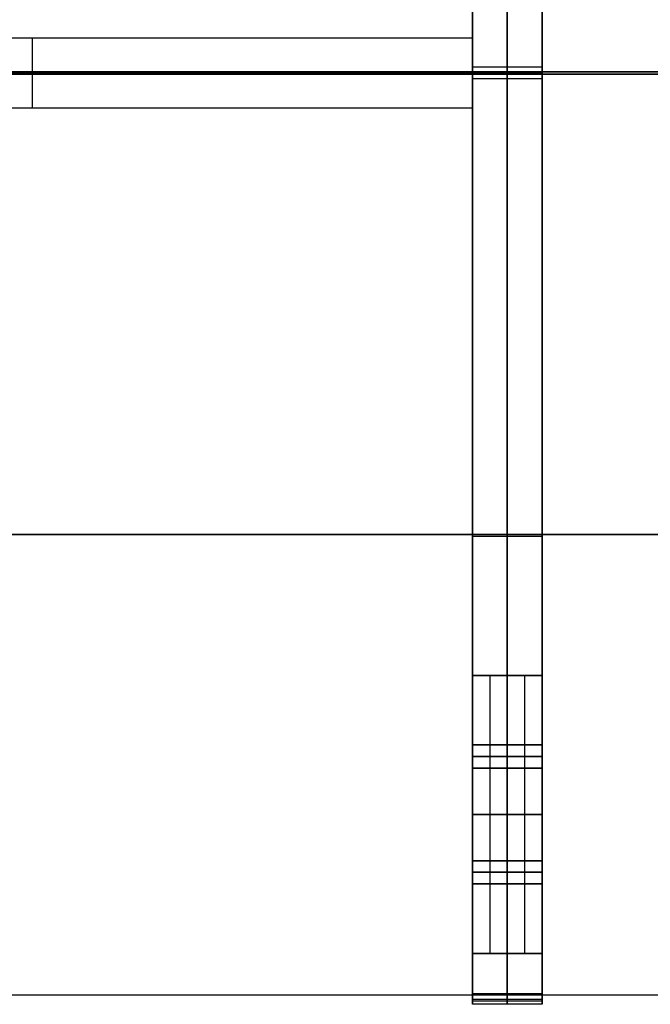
# Model space of a CAD drawing. Header units: millimetres. Extents: x -1100 to 1100, y -404 to 400.
# Tile 2 of 8: x -833 to -561, y -404 to 21. Entities that reach past the tile are written whole.
import ezdxf

# ---------------------------------------------------------------- set-up
doc = ezdxf.new("R2010")
doc.units = ezdxf.units.MM
doc.layers.add('Défaut', color=7, linetype='Continuous', true_color=0x000000)

msp = doc.modelspace()

# ---------------------------------------------------------------- linework, layer by layer
at = {"layer": 'Défaut'}
for p, q in [((-622.71, 378.41, 700.04), (-622.71, -381.59, 700.04)), ((-622.71, 378.41, 580.04), (-622.71, -381.59, 580.04)), ((-622.71, 378.41, 320.04), (-622.71, -381.59, 320.04)), ((-622.71, 378.41, 200.04), (-622.71, -381.59, 200.04)), ((-827.71, 13.41, 320.04), (-827.71, -16.59, 320.04)), ((-827.71, 13.41, 200.04), (-827.71, -16.59, 200.04)), ((-827.71, 13.41, 700.04), (-827.71, -16.59, 700.04)), ((-827.71, 13.41, 580.04), (-827.71, -16.59, 580.04)), ((1100, -1.09, 719.82), (-1100, -1.09, 719.82)), ((1100, -2.09, 719.82), (-1100, -2.09, 719.82)), ((-978.25, -1.59, 320.04), (-637.71, -1.59, 320.04)), ((-978.25, -1.59, 200.04), (-637.71, -1.59, 200.04)), ((-978.25, -1.59, 700.04), (-637.71, -1.59, 700.04)), ((-978.25, -1.59, 580.04), (-637.71, -1.59, 580.04)), ((-637.71, -1.59, 700.04), (-607.71, -1.59, 700.04)), ((-637.71, -1.59, 580.04), (-607.71, -1.59, 580.04)), ((-637.71, -1.59, 320.04), (-607.71, -1.59, 320.04)), ((-637.71, -1.59, 200.04), (-607.71, -1.59, 200.04)), ((-637.69, -1.59, 700.32), (-637.69, -1.59, 714.32)), ((-607.69, -1.59, 700.32), (-607.69, -1.59, 714.32)), ((-1100, -200.84, 704.82), (1100, -200.84, 704.82)), ((1100, -200.84, 734.82), (-1100, -200.84, 734.82)), ((-607.71, -261.59, 350.04), (-637.71, -261.59, 350.04)), ((-622.71, -261.59, 0.04), (-622.71, -261.59, 200.04)), ((-622.71, -261.59, 280.99), (-622.71, -261.59, 700.04)), ((-607.71, -291.59, 615.04), (-637.71, -291.59, 615.04)), ((-637.71, -291.59, 615.04), (-637.71, -301.59, 615.04)), ((-607.71, -291.59, 235.04), (-637.71, -291.59, 235.04)), ((-637.71, -291.59, 235.04), (-637.71, -301.59, 235.04)), ((-637.71, -291.59, 615.04), (-622.71, -291.59, 615.04)), ((-637.71, -291.59, 235.04), (-622.71, -291.59, 235.04)), ((-637.71, -301.59, 235.04), (-637.71, -291.59, 235.04)), ((-637.71, -301.59, 615.04), (-637.71, -291.59, 615.04)), ((-622.71, -301.59, 610.04), (-622.71, -291.59, 610.04)), ((-622.71, -291.59, 620.04), (-622.71, -291.59, 610.04)), ((-622.71, -301.59, 620.04), (-622.71, -291.59, 620.04)), ((-622.71, -301.59, 230.04), (-622.71, -291.59, 230.04)), ((-622.71, -291.59, 240.04), (-622.71, -291.59, 230.04)), ((-622.71, -301.59, 240.04), (-622.71, -291.59, 240.04)), ((-622.71, -291.59, 610.04), (-622.71, -301.59, 610.04)), ((-622.71, -291.59, 620.04), (-622.71, -291.59, 610.04)), ((-622.71, -301.59, 620.04), (-622.71, -291.59, 620.04)), ((-622.71, -291.59, 615.04), (-607.71, -291.59, 615.04)), ((-622.71, -291.59, 230.04), (-622.71, -301.59, 230.04)), ((-622.71, -291.59, 240.04), (-622.71, -291.59, 230.04)), ((-622.71, -291.59, 235.04), (-607.71, -291.59, 235.04)), ((-622.71, -301.59, 240.04), (-622.71, -291.59, 240.04)), ((-607.71, -301.59, 615.04), (-607.71, -291.59, 615.04)), ((-607.71, -301.59, 235.04), (-607.71, -291.59, 235.04)), ((-607.71, -301.59, 235.04), (-607.71, -291.59, 235.04)), ((-607.71, -301.59, 615.04), (-607.71, -291.59, 615.04)), ((-607.71, -296.59, 610.04), (-637.71, -296.59, 610.04)), ((-637.71, -296.59, 620.04), (-607.71, -296.59, 620.04)), ((-637.71, -296.59, 610.04), (-637.71, -296.59, 620.04)), ((-607.71, -296.59, 230.04), (-637.71, -296.59, 230.04)), ((-637.71, -296.59, 240.04), (-607.71, -296.59, 240.04)), ((-637.71, -296.59, 230.04), (-637.71, -296.59, 240.04)), ((-637.71, -296.59, 610.04), (-622.71, -296.59, 610.04)), ((-637.71, -296.59, 620.04), (-622.71, -296.59, 620.04)), ((-637.71, -296.59, 230.04), (-622.71, -296.59, 230.04)), ((-637.71, -296.59, 240.04), (-622.71, -296.59, 240.04)), ((-637.71, -296.59, 240.04), (-637.71, -296.59, 230.04)), ((-637.71, -296.59, 620.04), (-637.71, -296.59, 610.04)), ((-622.71, -296.59, 610.04), (-607.71, -296.59, 610.04)), ((-622.71, -296.59, 620.04), (-607.71, -296.59, 620.04)), ((-622.71, -296.59, 230.04), (-607.71, -296.59, 230.04)), ((-622.71, -296.59, 240.04), (-607.71, -296.59, 240.04)), ((-607.71, -296.59, 610.04), (-607.71, -296.59, 620.04)), ((-607.71, -296.59, 230.04), (-607.71, -296.59, 240.04)), ((-607.71, -296.59, 240.04), (-607.71, -296.59, 230.04)), ((-607.71, -296.59, 620.04), (-607.71, -296.59, 610.04)), ((-607.71, -301.59, 615.04), (-637.71, -301.59, 615.04)), ((-607.71, -301.59, 235.04), (-637.71, -301.59, 235.04)), ((-637.71, -301.59, 615.04), (-622.71, -301.59, 615.04)), ((-637.71, -301.59, 235.04), (-622.71, -301.59, 235.04)), ((-622.71, -301.59, 610.04), (-622.71, -301.59, 620.04)), ((-622.71, -301.59, 230.04), (-622.71, -301.59, 240.04)), ((-622.71, -301.59, 610.04), (-622.71, -301.59, 620.04)), ((-622.71, -301.59, 615.04), (-607.71, -301.59, 615.04)), ((-622.71, -301.59, 230.04), (-622.71, -301.59, 240.04)), ((-622.71, -301.59, 235.04), (-607.71, -301.59, 235.04)), ((-607.71, -341.59, 665.04), (-637.71, -341.59, 665.04)), ((-637.71, -341.59, 665.04), (-637.71, -351.59, 665.04)), ((-607.71, -341.59, 285.04), (-637.71, -341.59, 285.04)), ((-637.71, -341.59, 285.04), (-637.71, -351.59, 285.04)), ((-622.71, -341.59, 665.04), (-637.71, -341.59, 665.04)), ((-622.71, -341.59, 285.04), (-637.71, -341.59, 285.04)), ((-637.71, -351.59, 285.04), (-637.71, -341.59, 285.04)), ((-637.71, -351.59, 665.04), (-637.71, -341.59, 665.04)), ((-622.71, -351.59, 670.04), (-622.71, -341.59, 670.04)), ((-622.71, -341.59, 670.04), (-622.71, -341.59, 660.04)), ((-622.71, -351.59, 660.04), (-622.71, -341.59, 660.04)), ((-622.71, -351.59, 290.04), (-622.71, -341.59, 290.04)), ((-622.71, -341.59, 290.04), (-622.71, -341.59, 280.04)), ((-622.71, -351.59, 280.04), (-622.71, -341.59, 280.04)), ((-622.71, -341.59, 670.04), (-622.71, -351.59, 670.04)), ((-622.71, -341.59, 660.04), (-622.71, -341.59, 670.04)), ((-622.71, -351.59, 660.04), (-622.71, -341.59, 660.04)), ((-607.71, -341.59, 665.04), (-622.71, -341.59, 665.04)), ((-622.71, -341.59, 290.04), (-622.71, -351.59, 290.04)), ((-622.71, -341.59, 280.04), (-622.71, -341.59, 290.04)), ((-607.71, -341.59, 285.04), (-622.71, -341.59, 285.04)), ((-622.71, -351.59, 280.04), (-622.71, -341.59, 280.04)), ((-607.71, -351.59, 665.04), (-607.71, -341.59, 665.04)), ((-607.71, -351.59, 285.04), (-607.71, -341.59, 285.04)), ((-607.71, -351.59, 285.04), (-607.71, -341.59, 285.04)), ((-607.71, -351.59, 665.04), (-607.71, -341.59, 665.04)), ((-637.71, -346.59, 670.04), (-607.71, -346.59, 670.04)), ((-607.71, -346.59, 660.04), (-637.71, -346.59, 660.04)), ((-637.71, -346.59, 660.04), (-637.71, -346.59, 670.04)), ((-637.71, -346.59, 290.04), (-607.71, -346.59, 290.04)), ((-607.71, -346.59, 280.04), (-637.71, -346.59, 280.04)), ((-637.71, -346.59, 280.04), (-637.71, -346.59, 290.04)), ((-622.71, -346.59, 670.04), (-637.71, -346.59, 670.04)), ((-622.71, -346.59, 660.04), (-637.71, -346.59, 660.04)), ((-622.71, -346.59, 290.04), (-637.71, -346.59, 290.04)), ((-622.71, -346.59, 280.04), (-637.71, -346.59, 280.04)), ((-637.71, -346.59, 290.04), (-637.71, -346.59, 280.04)), ((-637.71, -346.59, 670.04), (-637.71, -346.59, 660.04)), ((-607.71, -346.59, 670.04), (-622.71, -346.59, 670.04)), ((-607.71, -346.59, 660.04), (-622.71, -346.59, 660.04)), ((-607.71, -346.59, 290.04), (-622.71, -346.59, 290.04)), ((-607.71, -346.59, 280.04), (-622.71, -346.59, 280.04)), ((-607.71, -346.59, 660.04), (-607.71, -346.59, 670.04)), ((-607.71, -346.59, 280.04), (-607.71, -346.59, 290.04)), ((-607.71, -346.59, 290.04), (-607.71, -346.59, 280.04)), ((-607.71, -346.59, 670.04), (-607.71, -346.59, 660.04)), ((-607.71, -351.59, 665.04), (-637.71, -351.59, 665.04)), ((-607.71, -351.59, 285.04), (-637.71, -351.59, 285.04)), ((-622.71, -351.59, 665.04), (-637.71, -351.59, 665.04)), ((-622.71, -351.59, 285.04), (-637.71, -351.59, 285.04)), ((-622.71, -351.59, 660.04), (-622.71, -351.59, 670.04)), ((-622.71, -351.59, 280.04), (-622.71, -351.59, 290.04)), ((-622.71, -351.59, 670.04), (-622.71, -351.59, 660.04)), ((-607.71, -351.59, 665.04), (-622.71, -351.59, 665.04)), ((-622.71, -351.59, 290.04), (-622.71, -351.59, 280.04)), ((-607.71, -351.59, 285.04), (-622.71, -351.59, 285.04)), ((-607.71, -381.59, 350.04), (-637.71, -381.59, 350.04)), ((-622.71, -381.59, 0.04), (-622.71, -381.59, 200.04)), ((-622.71, -381.59, 280.99), (-622.71, -381.59, 700.04)), ((1100, -399.59, 719.82), (-1100, -399.59, 719.82)), ((-637.69, -399.59, 716.32), (-637.69, -403.59, 716.32)), ((-607.69, -399.59, 716.32), (-607.69, -403.59, 716.32))]:
    msp.add_line(p, q, dxfattribs=at)
for points in [[(-637.69, 0.91, 704.32), (-637.69, 198.41, 704.32), (-637.69, 395.91, 704.32)], [(-637.69, 395.91, 700.32), (-637.69, -1.59, 700.32), (-637.69, -399.09, 700.32)], [(-622.69, 0.91, 704.32), (-622.69, 198.41, 704.32), (-622.69, 395.91, 704.32)], [(-622.69, 395.91, 700.32), (-622.69, -1.59, 700.32), (-622.69, -399.09, 700.32)], [(-607.69, 0.91, 704.32), (-607.69, 198.41, 704.32), (-607.69, 395.91, 704.32)], [(-607.69, 395.91, 700.32), (-607.69, -1.59, 700.32), (-607.69, -399.09, 700.32)], [(-637.71, 378.41, 700.04), (-637.71, -1.59, 700.04), (-637.71, -381.59, 700.04)], [(-637.71, 378.41, 580.04), (-637.71, -1.59, 580.04), (-637.71, -381.59, 580.04)], [(-637.71, 378.41, 640.04), (-637.71, -1.59, 640.04), (-637.71, -381.59, 640.04)], [(-637.71, 378.41, 320.04), (-637.71, -1.59, 320.04), (-637.71, -381.59, 320.04)], [(-637.71, 378.41, 200.04), (-637.71, -1.59, 200.04), (-637.71, -381.59, 200.04)], [(-637.71, 378.41, 260.04), (-637.71, -1.59, 260.04), (-637.71, -381.59, 260.04)], [(-607.71, -261.59, 700.04), (-607.71, -1.59, 700.04), (-607.71, 258.41, 700.04)], [(-607.71, -261.59, 580.04), (-607.71, -1.59, 580.04), (-607.71, 258.41, 580.04)], [(-607.71, -261.59, 640.04), (-607.71, -1.59, 640.04), (-607.71, 258.41, 640.04)], [(-607.71, -261.59, 320.04), (-607.71, -1.59, 320.04), (-607.71, 258.41, 320.04)], [(-607.71, -261.59, 200.04), (-607.71, -1.59, 200.04), (-607.71, 258.41, 200.04)], [(-607.71, -261.59, 260.04), (-607.71, -1.59, 260.04), (-607.71, 258.41, 260.04)], [(-637.71, 13.41, 320.04), (-827.71, 13.41, 320.04), (-1017.71, 13.41, 320.04)], [(-637.71, 13.41, 200.04), (-827.71, 13.41, 200.04), (-1017.71, 13.41, 200.04)], [(-637.71, 13.41, 260.04), (-827.71, 13.41, 260.04), (-1017.71, 13.41, 260.04)], [(-637.71, 13.41, 700.04), (-827.71, 13.41, 700.04), (-1017.71, 13.41, 700.04)], [(-637.71, 13.41, 580.04), (-827.71, 13.41, 580.04), (-1017.71, 13.41, 580.04)], [(-637.71, 13.41, 640.04), (-827.71, 13.41, 640.04), (-1017.71, 13.41, 640.04)], [(-827.71, 13.41, 320.04), (-827.71, 13.41, 260.04), (-827.71, 13.41, 200.04)], [(-827.71, 13.41, 700.04), (-827.71, 13.41, 640.04), (-827.71, 13.41, 580.04)], [(-637.71, -16.59, 320.04), (-637.71, -1.59, 320.04), (-637.71, 13.41, 320.04)], [(-637.71, 13.41, 320.04), (-637.71, 13.41, 260.04), (-637.71, 13.41, 200.04)], [(-637.71, -16.59, 200.04), (-637.71, -1.59, 200.04), (-637.71, 13.41, 200.04)], [(-637.71, -16.59, 260.04), (-637.71, -1.59, 260.04), (-637.71, 13.41, 260.04)], [(-637.71, -16.59, 700.04), (-637.71, -1.59, 700.04), (-637.71, 13.41, 700.04)], [(-637.71, 13.41, 700.04), (-637.71, 13.41, 640.04), (-637.71, 13.41, 580.04)], [(-637.71, -16.59, 580.04), (-637.71, -1.59, 580.04), (-637.71, 13.41, 580.04)], [(-637.71, -16.59, 640.04), (-637.71, -1.59, 640.04), (-637.71, 13.41, 640.04)], [(-607.69, 0.91, 714.32), (-622.69, 0.91, 714.32), (-637.69, 0.91, 714.32)], [(-637.69, -4.09, 714.32), (-637.69, -1.59, 714.32), (-637.69, 0.91, 714.32)], [(-607.69, 0.91, 704.32), (-622.69, 0.91, 704.32), (-637.69, 0.91, 704.32)], [(-637.69, 0.91, 714.32), (-637.69, 0.91, 709.32), (-637.69, 0.91, 704.32)], [(-607.69, 0.91, 709.32), (-622.69, 0.91, 709.32), (-637.69, 0.91, 709.32)], [(-622.69, -4.09, 714.32), (-622.69, -1.59, 714.32), (-622.69, 0.91, 714.32)], [(-622.69, 0.91, 714.32), (-622.69, 0.91, 709.32), (-622.69, 0.91, 704.32)], [(-607.69, -4.09, 714.32), (-607.69, -1.59, 714.32), (-607.69, 0.91, 714.32)], [(-607.69, 0.91, 714.32), (-607.69, 0.91, 709.32), (-607.69, 0.91, 704.32)], [(-1100, -1.09, 704.82), (0, -1.09, 704.82), (1100, -1.09, 704.82)], [(1100, -1.09, 734.82), (0, -1.09, 734.82), (-1100, -1.09, 734.82)], [(-1100, -2.09, 704.82), (0, -2.09, 704.82), (1100, -2.09, 704.82)], [(1100, -2.09, 734.82), (0, -2.09, 734.82), (-1100, -2.09, 734.82)], [(-637.71, -1.59, 320.04), (-637.71, -1.59, 260.04), (-637.71, -1.59, 200.04)], [(-637.71, -1.59, 700.04), (-637.71, -1.59, 640.04), (-637.71, -1.59, 580.04)], [(-637.71, -1.59, 700.04), (-637.71, -1.59, 640.04), (-637.71, -1.59, 580.04)], [(-637.71, -1.59, 320.04), (-637.71, -1.59, 260.04), (-637.71, -1.59, 200.04)], [(-607.69, -1.59, 714.32), (-622.69, -1.59, 714.32), (-637.69, -1.59, 714.32)], [(-607.69, -1.59, 700.32), (-622.69, -1.59, 700.32), (-637.69, -1.59, 700.32)], [(-607.69, -4.09, 704.32), (-622.69, -4.09, 704.32), (-637.69, -4.09, 704.32)], [(-637.69, -399.09, 704.32), (-637.69, -201.59, 704.32), (-637.69, -4.09, 704.32)], [(-607.69, -4.09, 714.32), (-622.69, -4.09, 714.32), (-637.69, -4.09, 714.32)], [(-637.69, -4.09, 704.32), (-637.69, -4.09, 709.32), (-637.69, -4.09, 714.32)], [(-607.69, -4.09, 709.32), (-622.69, -4.09, 709.32), (-637.69, -4.09, 709.32)], [(-622.69, -399.09, 704.32), (-622.69, -201.59, 704.32), (-622.69, -4.09, 704.32)], [(-622.69, -4.09, 704.32), (-622.69, -4.09, 709.32), (-622.69, -4.09, 714.32)], [(-607.71, -1.59, 700.04), (-607.71, -1.59, 640.04), (-607.71, -1.59, 580.04)], [(-607.71, -1.59, 320.04), (-607.71, -1.59, 260.04), (-607.71, -1.59, 200.04)], [(-607.69, -399.09, 704.32), (-607.69, -201.59, 704.32), (-607.69, -4.09, 704.32)], [(-607.69, -4.09, 704.32), (-607.69, -4.09, 709.32), (-607.69, -4.09, 714.32)], [(-897.71, -16.59, 320.04), (-767.71, -16.59, 320.04), (-637.71, -16.59, 320.04)], [(-897.71, -16.59, 200.04), (-767.71, -16.59, 200.04), (-637.71, -16.59, 200.04)], [(-897.71, -16.59, 260.04), (-767.71, -16.59, 260.04), (-637.71, -16.59, 260.04)], [(-897.71, -16.59, 700.04), (-767.71, -16.59, 700.04), (-637.71, -16.59, 700.04)], [(-897.71, -16.59, 580.04), (-767.71, -16.59, 580.04), (-637.71, -16.59, 580.04)], [(-897.71, -16.59, 640.04), (-767.71, -16.59, 640.04), (-637.71, -16.59, 640.04)], [(-767.71, -16.59, 320.04), (-767.71, -16.59, 260.04), (-767.71, -16.59, 200.04)], [(-767.71, -16.59, 700.04), (-767.71, -16.59, 640.04), (-767.71, -16.59, 580.04)], [(-637.71, -16.59, 320.04), (-637.71, -16.59, 260.04), (-637.71, -16.59, 200.04)], [(-637.71, -16.59, 700.04), (-637.71, -16.59, 640.04), (-637.71, -16.59, 580.04)], [(-607.69, -201.59, 704.32), (-622.69, -201.59, 704.32), (-637.69, -201.59, 704.32)], [(-637.71, -261.59, 320.04), (-637.71, -261.59, 450.04), (-637.71, -261.59, 580.04)], [(-637.71, -261.59, 580.04), (-637.71, -321.59, 580.04), (-637.71, -381.59, 580.04)], [(-637.71, -261.59, 320.04), (-637.71, -321.59, 320.04), (-637.71, -381.59, 320.04)], [(-637.71, -261.59, 580.04), (-630.21, -261.59, 580.04), (-622.71, -261.59, 580.04)], [(-607.71, -261.59, 0.04), (-622.71, -261.59, 0.04), (-637.71, -261.59, 0.04)], [(-637.71, -261.59, 0.04), (-637.71, -321.59, 0.04), (-637.71, -381.59, 0.04)], [(-637.71, -261.59, 0.04), (-637.71, -261.59, 100.04), (-637.71, -261.59, 200.04)], [(-637.71, -261.59, 200.04), (-637.71, -321.59, 200.04), (-637.71, -381.59, 200.04)], [(-637.71, -261.59, 200.04), (-630.21, -261.59, 200.04), (-622.71, -261.59, 200.04)], [(-622.71, -261.59, 320.04), (-630.21, -261.59, 320.04), (-637.71, -261.59, 320.04)], [(-637.71, -261.59, 450.04), (-637.71, -321.59, 450.04), (-637.71, -381.59, 450.04)], [(-637.71, -261.59, 100.04), (-637.71, -321.59, 100.04), (-637.71, -381.59, 100.04)], [(-630.21, -261.59, 580.04), (-630.21, -321.59, 580.04), (-630.21, -381.59, 580.04)], [(-630.21, -261.59, 200.04), (-630.21, -321.59, 200.04), (-630.21, -381.59, 200.04)], [(-630.21, -261.59, 320.04), (-630.21, -321.59, 320.04), (-630.21, -381.59, 320.04)], [(-622.71, -381.59, 700.04), (-622.71, -321.59, 700.04), (-622.71, -261.59, 700.04)], [(-622.71, -261.59, 700.04), (-622.71, -261.59, 640.04), (-622.71, -261.59, 580.04)], [(-622.71, -381.59, 580.04), (-622.71, -321.59, 580.04), (-622.71, -261.59, 580.04)], [(-622.71, -261.59, 700.04), (-615.21, -261.59, 700.04), (-607.71, -261.59, 700.04)], [(-622.71, -261.59, 580.04), (-615.21, -261.59, 580.04), (-607.71, -261.59, 580.04)], [(-622.71, -381.59, 640.04), (-622.71, -321.59, 640.04), (-622.71, -261.59, 640.04)], [(-622.71, -261.59, 640.04), (-615.21, -261.59, 640.04), (-607.71, -261.59, 640.04)], [(-622.71, -261.59, 580.04), (-622.71, -321.59, 580.04), (-622.71, -381.59, 580.04)], [(-622.71, -261.59, 580.04), (-622.71, -261.59, 640.04), (-622.71, -261.59, 700.04)], [(-622.71, -261.59, 700.04), (-622.71, -321.59, 700.04), (-622.71, -381.59, 700.04)], [(-622.71, -261.59, 700.04), (-615.21, -261.59, 700.04), (-607.71, -261.59, 700.04)], [(-622.71, -261.59, 200.04), (-622.71, -321.59, 200.04), (-622.71, -381.59, 200.04)], [(-622.71, -261.59, 200.04), (-622.71, -261.59, 260.04), (-622.71, -261.59, 320.04)], [(-622.71, -261.59, 320.04), (-622.71, -321.59, 320.04), (-622.71, -381.59, 320.04)], [(-622.71, -261.59, 640.04), (-622.71, -321.59, 640.04), (-622.71, -381.59, 640.04)], [(-622.71, -261.59, 0.04), (-622.71, -321.59, 0.04), (-622.71, -381.59, 0.04)], [(-622.71, -261.59, 260.04), (-622.71, -321.59, 260.04), (-622.71, -381.59, 260.04)], [(-622.71, -381.59, 320.04), (-622.71, -321.59, 320.04), (-622.71, -261.59, 320.04)], [(-622.71, -261.59, 320.04), (-622.71, -261.59, 260.04), (-622.71, -261.59, 200.04)], [(-622.71, -381.59, 200.04), (-622.71, -321.59, 200.04), (-622.71, -261.59, 200.04)], [(-622.71, -261.59, 320.04), (-615.21, -261.59, 320.04), (-607.71, -261.59, 320.04)], [(-622.71, -261.59, 200.04), (-615.21, -261.59, 200.04), (-607.71, -261.59, 200.04)], [(-622.71, -381.59, 260.04), (-622.71, -321.59, 260.04), (-622.71, -261.59, 260.04)], [(-622.71, -261.59, 260.04), (-615.21, -261.59, 260.04), (-607.71, -261.59, 260.04)], [(-615.21, -261.59, 700.04), (-615.21, -261.59, 640.04), (-615.21, -261.59, 580.04)], [(-615.21, -261.59, 700.04), (-615.21, -321.59, 700.04), (-615.21, -381.59, 700.04)], [(-615.21, -261.59, 320.04), (-615.21, -261.59, 260.04), (-615.21, -261.59, 200.04)], [(-607.71, -261.59, 700.04), (-607.71, -261.59, 640.04), (-607.71, -261.59, 580.04)], [(-607.71, -261.59, 700.04), (-607.71, -321.59, 700.04), (-607.71, -381.59, 700.04)], [(-607.71, -261.59, 700.04), (-607.71, -261.59, 350.04), (-607.71, -261.59, 0.04)], [(-607.71, -261.59, 0.04), (-607.71, -321.59, 0.04), (-607.71, -381.59, 0.04)], [(-607.71, -261.59, 350.04), (-607.71, -321.59, 350.04), (-607.71, -381.59, 350.04)], [(-607.71, -261.59, 320.04), (-607.71, -261.59, 260.04), (-607.71, -261.59, 200.04)], [(-637.71, -301.59, 610.04), (-637.71, -296.59, 610.04), (-637.71, -291.59, 610.04)], [(-637.71, -291.59, 610.04), (-622.71, -291.59, 610.04), (-607.71, -291.59, 610.04)], [(-637.71, -291.59, 610.04), (-637.71, -291.59, 615.04), (-637.71, -291.59, 620.04)], [(-637.71, -291.59, 620.04), (-622.71, -291.59, 620.04), (-607.71, -291.59, 620.04)], [(-637.71, -291.59, 620.04), (-637.71, -296.59, 620.04), (-637.71, -301.59, 620.04)], [(-637.71, -301.59, 230.04), (-637.71, -296.59, 230.04), (-637.71, -291.59, 230.04)], [(-637.71, -291.59, 230.04), (-622.71, -291.59, 230.04), (-607.71, -291.59, 230.04)], [(-637.71, -291.59, 230.04), (-637.71, -291.59, 235.04), (-637.71, -291.59, 240.04)], [(-637.71, -291.59, 240.04), (-622.71, -291.59, 240.04), (-607.71, -291.59, 240.04)], [(-637.71, -291.59, 240.04), (-637.71, -296.59, 240.04), (-637.71, -301.59, 240.04)], [(-637.71, -291.59, 610.04), (-637.71, -296.59, 610.04), (-637.71, -301.59, 610.04)], [(-637.71, -291.59, 620.04), (-637.71, -291.59, 615.04), (-637.71, -291.59, 610.04)], [(-637.71, -301.59, 620.04), (-637.71, -296.59, 620.04), (-637.71, -291.59, 620.04)], [(-622.71, -291.59, 610.04), (-630.21, -291.59, 610.04), (-637.71, -291.59, 610.04)], [(-622.71, -291.59, 620.04), (-630.21, -291.59, 620.04), (-637.71, -291.59, 620.04)], [(-637.71, -291.59, 230.04), (-637.71, -296.59, 230.04), (-637.71, -301.59, 230.04)], [(-637.71, -291.59, 240.04), (-637.71, -291.59, 235.04), (-637.71, -291.59, 230.04)], [(-637.71, -301.59, 240.04), (-637.71, -296.59, 240.04), (-637.71, -291.59, 240.04)], [(-622.71, -291.59, 230.04), (-630.21, -291.59, 230.04), (-637.71, -291.59, 230.04)], [(-622.71, -291.59, 240.04), (-630.21, -291.59, 240.04), (-637.71, -291.59, 240.04)], [(-637.71, -291.59, 230.04), (-637.71, -296.59, 230.04), (-637.71, -301.59, 230.04)], [(-607.71, -291.59, 230.04), (-622.71, -291.59, 230.04), (-637.71, -291.59, 230.04)], [(-607.71, -291.59, 240.04), (-622.71, -291.59, 240.04), (-637.71, -291.59, 240.04)], [(-637.71, -301.59, 240.04), (-637.71, -296.59, 240.04), (-637.71, -291.59, 240.04)], [(-637.71, -291.59, 240.04), (-637.71, -291.59, 235.04), (-637.71, -291.59, 230.04)], [(-607.71, -291.59, 235.04), (-622.71, -291.59, 235.04), (-637.71, -291.59, 235.04)], [(-607.71, -291.59, 620.04), (-622.71, -291.59, 620.04), (-637.71, -291.59, 620.04)], [(-637.71, -301.59, 620.04), (-637.71, -296.59, 620.04), (-637.71, -291.59, 620.04)], [(-607.71, -291.59, 610.04), (-622.71, -291.59, 610.04), (-637.71, -291.59, 610.04)], [(-637.71, -291.59, 620.04), (-637.71, -291.59, 615.04), (-637.71, -291.59, 610.04)], [(-637.71, -291.59, 610.04), (-637.71, -296.59, 610.04), (-637.71, -301.59, 610.04)], [(-607.71, -291.59, 615.04), (-622.71, -291.59, 615.04), (-637.71, -291.59, 615.04)], [(-622.71, -301.59, 610.04), (-622.71, -296.59, 610.04), (-622.71, -291.59, 610.04)], [(-622.71, -291.59, 610.04), (-622.71, -291.59, 615.04), (-622.71, -291.59, 620.04)], [(-622.71, -291.59, 620.04), (-622.71, -296.59, 620.04), (-622.71, -301.59, 620.04)], [(-622.71, -291.59, 610.04), (-622.71, -296.59, 610.04), (-622.71, -301.59, 610.04)], [(-622.71, -291.59, 620.04), (-622.71, -291.59, 615.04), (-622.71, -291.59, 610.04)], [(-622.71, -301.59, 620.04), (-622.71, -296.59, 620.04), (-622.71, -291.59, 620.04)], [(-607.71, -291.59, 610.04), (-615.21, -291.59, 610.04), (-622.71, -291.59, 610.04)], [(-607.71, -291.59, 620.04), (-615.21, -291.59, 620.04), (-622.71, -291.59, 620.04)], [(-622.71, -291.59, 230.04), (-622.71, -296.59, 230.04), (-622.71, -301.59, 230.04)], [(-622.71, -291.59, 240.04), (-622.71, -291.59, 235.04), (-622.71, -291.59, 230.04)], [(-622.71, -301.59, 240.04), (-622.71, -296.59, 240.04), (-622.71, -291.59, 240.04)], [(-607.71, -291.59, 230.04), (-615.21, -291.59, 230.04), (-622.71, -291.59, 230.04)], [(-607.71, -291.59, 240.04), (-615.21, -291.59, 240.04), (-622.71, -291.59, 240.04)], [(-622.71, -301.59, 230.04), (-622.71, -296.59, 230.04), (-622.71, -291.59, 230.04)], [(-622.71, -291.59, 230.04), (-622.71, -291.59, 235.04), (-622.71, -291.59, 240.04)], [(-622.71, -291.59, 240.04), (-622.71, -296.59, 240.04), (-622.71, -301.59, 240.04)], [(-622.71, -291.59, 230.04), (-622.71, -296.59, 230.04), (-622.71, -301.59, 230.04)], [(-622.71, -301.59, 240.04), (-622.71, -296.59, 240.04), (-622.71, -291.59, 240.04)], [(-622.71, -291.59, 240.04), (-622.71, -291.59, 235.04), (-622.71, -291.59, 230.04)], [(-622.71, -301.59, 620.04), (-622.71, -296.59, 620.04), (-622.71, -291.59, 620.04)], [(-622.71, -291.59, 620.04), (-622.71, -291.59, 615.04), (-622.71, -291.59, 610.04)], [(-622.71, -291.59, 610.04), (-622.71, -296.59, 610.04), (-622.71, -301.59, 610.04)], [(-607.71, -291.59, 610.04), (-607.71, -296.59, 610.04), (-607.71, -301.59, 610.04)], [(-607.71, -291.59, 620.04), (-607.71, -291.59, 615.04), (-607.71, -291.59, 610.04)], [(-607.71, -301.59, 620.04), (-607.71, -296.59, 620.04), (-607.71, -291.59, 620.04)], [(-607.71, -291.59, 230.04), (-607.71, -296.59, 230.04), (-607.71, -301.59, 230.04)], [(-607.71, -291.59, 240.04), (-607.71, -291.59, 235.04), (-607.71, -291.59, 230.04)], [(-607.71, -301.59, 240.04), (-607.71, -296.59, 240.04), (-607.71, -291.59, 240.04)], [(-607.71, -301.59, 610.04), (-607.71, -296.59, 610.04), (-607.71, -291.59, 610.04)], [(-607.71, -291.59, 610.04), (-607.71, -291.59, 615.04), (-607.71, -291.59, 620.04)], [(-607.71, -291.59, 620.04), (-607.71, -296.59, 620.04), (-607.71, -301.59, 620.04)], [(-607.71, -301.59, 230.04), (-607.71, -296.59, 230.04), (-607.71, -291.59, 230.04)], [(-607.71, -291.59, 230.04), (-607.71, -291.59, 235.04), (-607.71, -291.59, 240.04)], [(-607.71, -291.59, 240.04), (-607.71, -296.59, 240.04), (-607.71, -301.59, 240.04)], [(-607.71, -291.59, 230.04), (-607.71, -296.59, 230.04), (-607.71, -301.59, 230.04)], [(-607.71, -301.59, 240.04), (-607.71, -296.59, 240.04), (-607.71, -291.59, 240.04)], [(-607.71, -291.59, 240.04), (-607.71, -291.59, 235.04), (-607.71, -291.59, 230.04)], [(-607.71, -301.59, 620.04), (-607.71, -296.59, 620.04), (-607.71, -291.59, 620.04)], [(-607.71, -291.59, 620.04), (-607.71, -291.59, 615.04), (-607.71, -291.59, 610.04)], [(-607.71, -291.59, 610.04), (-607.71, -296.59, 610.04), (-607.71, -301.59, 610.04)], [(-607.71, -296.59, 230.04), (-622.71, -296.59, 230.04), (-637.71, -296.59, 230.04)], [(-607.71, -296.59, 240.04), (-622.71, -296.59, 240.04), (-637.71, -296.59, 240.04)], [(-607.71, -296.59, 620.04), (-622.71, -296.59, 620.04), (-637.71, -296.59, 620.04)], [(-607.71, -296.59, 610.04), (-622.71, -296.59, 610.04), (-637.71, -296.59, 610.04)], [(-607.71, -301.59, 620.04), (-622.71, -301.59, 620.04), (-637.71, -301.59, 620.04)], [(-637.71, -301.59, 620.04), (-637.71, -301.59, 615.04), (-637.71, -301.59, 610.04)], [(-637.71, -301.59, 610.04), (-622.71, -301.59, 610.04), (-607.71, -301.59, 610.04)], [(-607.71, -301.59, 240.04), (-622.71, -301.59, 240.04), (-637.71, -301.59, 240.04)], [(-637.71, -301.59, 240.04), (-637.71, -301.59, 235.04), (-637.71, -301.59, 230.04)], [(-637.71, -301.59, 230.04), (-622.71, -301.59, 230.04), (-607.71, -301.59, 230.04)], [(-637.71, -301.59, 610.04), (-637.71, -301.59, 615.04), (-637.71, -301.59, 620.04)], [(-637.71, -301.59, 620.04), (-630.21, -301.59, 620.04), (-622.71, -301.59, 620.04)], [(-622.71, -301.59, 610.04), (-630.21, -301.59, 610.04), (-637.71, -301.59, 610.04)], [(-637.71, -301.59, 230.04), (-637.71, -301.59, 235.04), (-637.71, -301.59, 240.04)], [(-637.71, -301.59, 240.04), (-630.21, -301.59, 240.04), (-622.71, -301.59, 240.04)], [(-622.71, -301.59, 230.04), (-630.21, -301.59, 230.04), (-637.71, -301.59, 230.04)], [(-607.71, -301.59, 230.04), (-622.71, -301.59, 230.04), (-637.71, -301.59, 230.04)], [(-607.71, -301.59, 240.04), (-622.71, -301.59, 240.04), (-637.71, -301.59, 240.04)], [(-637.71, -301.59, 230.04), (-637.71, -301.59, 235.04), (-637.71, -301.59, 240.04)], [(-607.71, -301.59, 235.04), (-622.71, -301.59, 235.04), (-637.71, -301.59, 235.04)], [(-607.71, -301.59, 620.04), (-622.71, -301.59, 620.04), (-637.71, -301.59, 620.04)], [(-637.71, -301.59, 610.04), (-637.71, -301.59, 615.04), (-637.71, -301.59, 620.04)], [(-607.71, -301.59, 610.04), (-622.71, -301.59, 610.04), (-637.71, -301.59, 610.04)], [(-607.71, -301.59, 615.04), (-622.71, -301.59, 615.04), (-637.71, -301.59, 615.04)], [(-622.71, -301.59, 620.04), (-622.71, -301.59, 615.04), (-622.71, -301.59, 610.04)], [(-622.71, -301.59, 610.04), (-622.71, -301.59, 615.04), (-622.71, -301.59, 620.04)], [(-622.71, -301.59, 620.04), (-615.21, -301.59, 620.04), (-607.71, -301.59, 620.04)], [(-607.71, -301.59, 610.04), (-615.21, -301.59, 610.04), (-622.71, -301.59, 610.04)], [(-622.71, -301.59, 230.04), (-622.71, -301.59, 235.04), (-622.71, -301.59, 240.04)], [(-622.71, -301.59, 240.04), (-615.21, -301.59, 240.04), (-607.71, -301.59, 240.04)], [(-607.71, -301.59, 230.04), (-615.21, -301.59, 230.04), (-622.71, -301.59, 230.04)], [(-622.71, -301.59, 240.04), (-622.71, -301.59, 235.04), (-622.71, -301.59, 230.04)], [(-622.71, -301.59, 230.04), (-622.71, -301.59, 235.04), (-622.71, -301.59, 240.04)], [(-622.71, -301.59, 610.04), (-622.71, -301.59, 615.04), (-622.71, -301.59, 620.04)], [(-607.71, -301.59, 610.04), (-607.71, -301.59, 615.04), (-607.71, -301.59, 620.04)], [(-607.71, -301.59, 230.04), (-607.71, -301.59, 235.04), (-607.71, -301.59, 240.04)], [(-607.71, -301.59, 620.04), (-607.71, -301.59, 615.04), (-607.71, -301.59, 610.04)], [(-607.71, -301.59, 240.04), (-607.71, -301.59, 235.04), (-607.71, -301.59, 230.04)], [(-607.71, -301.59, 230.04), (-607.71, -301.59, 235.04), (-607.71, -301.59, 240.04)], [(-607.71, -301.59, 610.04), (-607.71, -301.59, 615.04), (-607.71, -301.59, 620.04)], [(-637.71, -321.59, 320.04), (-637.71, -321.59, 450.04), (-637.71, -321.59, 580.04)], [(-637.71, -321.59, 580.04), (-630.21, -321.59, 580.04), (-622.71, -321.59, 580.04)], [(-607.71, -321.59, 0.04), (-622.71, -321.59, 0.04), (-637.71, -321.59, 0.04)], [(-637.71, -321.59, 0.04), (-637.71, -321.59, 100.04), (-637.71, -321.59, 200.04)], [(-637.71, -321.59, 200.04), (-630.21, -321.59, 200.04), (-622.71, -321.59, 200.04)], [(-622.71, -321.59, 320.04), (-630.21, -321.59, 320.04), (-637.71, -321.59, 320.04)], [(-622.71, -321.59, 700.04), (-622.71, -321.59, 640.04), (-622.71, -321.59, 580.04)], [(-622.71, -321.59, 580.04), (-622.71, -321.59, 640.04), (-622.71, -321.59, 700.04)], [(-622.71, -321.59, 700.04), (-615.21, -321.59, 700.04), (-607.71, -321.59, 700.04)], [(-622.71, -321.59, 200.04), (-622.71, -321.59, 260.04), (-622.71, -321.59, 320.04)], [(-622.71, -321.59, 320.04), (-622.71, -321.59, 260.04), (-622.71, -321.59, 200.04)], [(-607.71, -321.59, 700.04), (-607.71, -321.59, 350.04), (-607.71, -321.59, 0.04)], [(-637.71, -341.59, 670.04), (-637.71, -346.59, 670.04), (-637.71, -351.59, 670.04)], [(-607.71, -341.59, 670.04), (-622.71, -341.59, 670.04), (-637.71, -341.59, 670.04)], [(-637.71, -341.59, 660.04), (-637.71, -341.59, 665.04), (-637.71, -341.59, 670.04)], [(-607.71, -341.59, 660.04), (-622.71, -341.59, 660.04), (-637.71, -341.59, 660.04)], [(-637.71, -351.59, 660.04), (-637.71, -346.59, 660.04), (-637.71, -341.59, 660.04)], [(-637.71, -341.59, 290.04), (-637.71, -346.59, 290.04), (-637.71, -351.59, 290.04)], [(-607.71, -341.59, 290.04), (-622.71, -341.59, 290.04), (-637.71, -341.59, 290.04)], [(-637.71, -341.59, 280.04), (-637.71, -341.59, 285.04), (-637.71, -341.59, 290.04)], [(-607.71, -341.59, 280.04), (-622.71, -341.59, 280.04), (-637.71, -341.59, 280.04)], [(-637.71, -351.59, 280.04), (-637.71, -346.59, 280.04), (-637.71, -341.59, 280.04)], [(-637.71, -351.59, 670.04), (-637.71, -346.59, 670.04), (-637.71, -341.59, 670.04)], [(-637.71, -341.59, 670.04), (-637.71, -341.59, 665.04), (-637.71, -341.59, 660.04)], [(-637.71, -341.59, 660.04), (-637.71, -346.59, 660.04), (-637.71, -351.59, 660.04)], [(-637.71, -341.59, 670.04), (-630.21, -341.59, 670.04), (-622.71, -341.59, 670.04)], [(-637.71, -341.59, 660.04), (-630.21, -341.59, 660.04), (-622.71, -341.59, 660.04)], [(-637.71, -351.59, 290.04), (-637.71, -346.59, 290.04), (-637.71, -341.59, 290.04)], [(-637.71, -341.59, 290.04), (-637.71, -341.59, 285.04), (-637.71, -341.59, 280.04)], [(-637.71, -341.59, 280.04), (-637.71, -346.59, 280.04), (-637.71, -351.59, 280.04)], [(-637.71, -341.59, 290.04), (-630.21, -341.59, 290.04), (-622.71, -341.59, 290.04)], [(-637.71, -341.59, 280.04), (-630.21, -341.59, 280.04), (-622.71, -341.59, 280.04)], [(-607.71, -341.59, 290.04), (-622.71, -341.59, 290.04), (-637.71, -341.59, 290.04)], [(-637.71, -351.59, 290.04), (-637.71, -346.59, 290.04), (-637.71, -341.59, 290.04)], [(-607.71, -341.59, 280.04), (-622.71, -341.59, 280.04), (-637.71, -341.59, 280.04)], [(-637.71, -341.59, 290.04), (-637.71, -341.59, 285.04), (-637.71, -341.59, 280.04)], [(-637.71, -341.59, 280.04), (-637.71, -346.59, 280.04), (-637.71, -351.59, 280.04)], [(-607.71, -341.59, 285.04), (-622.71, -341.59, 285.04), (-637.71, -341.59, 285.04)], [(-607.71, -341.59, 670.04), (-622.71, -341.59, 670.04), (-637.71, -341.59, 670.04)], [(-637.71, -351.59, 670.04), (-637.71, -346.59, 670.04), (-637.71, -341.59, 670.04)], [(-607.71, -341.59, 660.04), (-622.71, -341.59, 660.04), (-637.71, -341.59, 660.04)], [(-637.71, -341.59, 670.04), (-637.71, -341.59, 665.04), (-637.71, -341.59, 660.04)], [(-637.71, -341.59, 660.04), (-637.71, -346.59, 660.04), (-637.71, -351.59, 660.04)], [(-607.71, -341.59, 665.04), (-622.71, -341.59, 665.04), (-637.71, -341.59, 665.04)], [(-622.71, -341.59, 670.04), (-622.71, -346.59, 670.04), (-622.71, -351.59, 670.04)], [(-622.71, -341.59, 660.04), (-622.71, -341.59, 665.04), (-622.71, -341.59, 670.04)], [(-622.71, -351.59, 660.04), (-622.71, -346.59, 660.04), (-622.71, -341.59, 660.04)], [(-622.71, -351.59, 670.04), (-622.71, -346.59, 670.04), (-622.71, -341.59, 670.04)], [(-622.71, -341.59, 670.04), (-622.71, -341.59, 665.04), (-622.71, -341.59, 660.04)], [(-622.71, -341.59, 660.04), (-622.71, -346.59, 660.04), (-622.71, -351.59, 660.04)], [(-622.71, -341.59, 670.04), (-615.21, -341.59, 670.04), (-607.71, -341.59, 670.04)], [(-622.71, -341.59, 660.04), (-615.21, -341.59, 660.04), (-607.71, -341.59, 660.04)], [(-622.71, -351.59, 290.04), (-622.71, -346.59, 290.04), (-622.71, -341.59, 290.04)], [(-622.71, -341.59, 290.04), (-622.71, -341.59, 285.04), (-622.71, -341.59, 280.04)], [(-622.71, -341.59, 280.04), (-622.71, -346.59, 280.04), (-622.71, -351.59, 280.04)], [(-622.71, -341.59, 290.04), (-615.21, -341.59, 290.04), (-607.71, -341.59, 290.04)], [(-622.71, -341.59, 280.04), (-615.21, -341.59, 280.04), (-607.71, -341.59, 280.04)], [(-622.71, -341.59, 290.04), (-622.71, -346.59, 290.04), (-622.71, -351.59, 290.04)], [(-622.71, -341.59, 280.04), (-622.71, -341.59, 285.04), (-622.71, -341.59, 290.04)], [(-622.71, -351.59, 280.04), (-622.71, -346.59, 280.04), (-622.71, -341.59, 280.04)], [(-622.71, -351.59, 290.04), (-622.71, -346.59, 290.04), (-622.71, -341.59, 290.04)], [(-622.71, -341.59, 290.04), (-622.71, -341.59, 285.04), (-622.71, -341.59, 280.04)], [(-622.71, -341.59, 280.04), (-622.71, -346.59, 280.04), (-622.71, -351.59, 280.04)], [(-622.71, -351.59, 670.04), (-622.71, -346.59, 670.04), (-622.71, -341.59, 670.04)], [(-622.71, -341.59, 670.04), (-622.71, -341.59, 665.04), (-622.71, -341.59, 660.04)], [(-622.71, -341.59, 660.04), (-622.71, -346.59, 660.04), (-622.71, -351.59, 660.04)], [(-607.71, -351.59, 670.04), (-607.71, -346.59, 670.04), (-607.71, -341.59, 670.04)], [(-607.71, -341.59, 670.04), (-607.71, -341.59, 665.04), (-607.71, -341.59, 660.04)], [(-607.71, -341.59, 660.04), (-607.71, -346.59, 660.04), (-607.71, -351.59, 660.04)], [(-607.71, -351.59, 290.04), (-607.71, -346.59, 290.04), (-607.71, -341.59, 290.04)], [(-607.71, -341.59, 290.04), (-607.71, -341.59, 285.04), (-607.71, -341.59, 280.04)], [(-607.71, -341.59, 280.04), (-607.71, -346.59, 280.04), (-607.71, -351.59, 280.04)], [(-607.71, -341.59, 670.04), (-607.71, -346.59, 670.04), (-607.71, -351.59, 670.04)], [(-607.71, -341.59, 660.04), (-607.71, -341.59, 665.04), (-607.71, -341.59, 670.04)], [(-607.71, -351.59, 660.04), (-607.71, -346.59, 660.04), (-607.71, -341.59, 660.04)], [(-607.71, -341.59, 290.04), (-607.71, -346.59, 290.04), (-607.71, -351.59, 290.04)], [(-607.71, -341.59, 280.04), (-607.71, -341.59, 285.04), (-607.71, -341.59, 290.04)], [(-607.71, -351.59, 280.04), (-607.71, -346.59, 280.04), (-607.71, -341.59, 280.04)], [(-607.71, -351.59, 290.04), (-607.71, -346.59, 290.04), (-607.71, -341.59, 290.04)], [(-607.71, -341.59, 290.04), (-607.71, -341.59, 285.04), (-607.71, -341.59, 280.04)], [(-607.71, -341.59, 280.04), (-607.71, -346.59, 280.04), (-607.71, -351.59, 280.04)], [(-607.71, -351.59, 670.04), (-607.71, -346.59, 670.04), (-607.71, -341.59, 670.04)], [(-607.71, -341.59, 670.04), (-607.71, -341.59, 665.04), (-607.71, -341.59, 660.04)], [(-607.71, -341.59, 660.04), (-607.71, -346.59, 660.04), (-607.71, -351.59, 660.04)], [(-607.71, -346.59, 290.04), (-622.71, -346.59, 290.04), (-637.71, -346.59, 290.04)], [(-607.71, -346.59, 280.04), (-622.71, -346.59, 280.04), (-637.71, -346.59, 280.04)], [(-607.71, -346.59, 670.04), (-622.71, -346.59, 670.04), (-637.71, -346.59, 670.04)], [(-607.71, -346.59, 660.04), (-622.71, -346.59, 660.04), (-637.71, -346.59, 660.04)], [(-637.71, -351.59, 670.04), (-637.71, -351.59, 665.04), (-637.71, -351.59, 660.04)], [(-637.71, -351.59, 660.04), (-622.71, -351.59, 660.04), (-607.71, -351.59, 660.04)], [(-607.71, -351.59, 670.04), (-622.71, -351.59, 670.04), (-637.71, -351.59, 670.04)], [(-637.71, -351.59, 290.04), (-637.71, -351.59, 285.04), (-637.71, -351.59, 280.04)], [(-637.71, -351.59, 280.04), (-622.71, -351.59, 280.04), (-607.71, -351.59, 280.04)], [(-607.71, -351.59, 290.04), (-622.71, -351.59, 290.04), (-637.71, -351.59, 290.04)], [(-637.71, -351.59, 660.04), (-637.71, -351.59, 665.04), (-637.71, -351.59, 670.04)], [(-622.71, -351.59, 660.04), (-630.21, -351.59, 660.04), (-637.71, -351.59, 660.04)], [(-637.71, -351.59, 670.04), (-630.21, -351.59, 670.04), (-622.71, -351.59, 670.04)], [(-637.71, -351.59, 280.04), (-637.71, -351.59, 285.04), (-637.71, -351.59, 290.04)], [(-622.71, -351.59, 280.04), (-630.21, -351.59, 280.04), (-637.71, -351.59, 280.04)], [(-637.71, -351.59, 290.04), (-630.21, -351.59, 290.04), (-622.71, -351.59, 290.04)], [(-607.71, -351.59, 290.04), (-622.71, -351.59, 290.04), (-637.71, -351.59, 290.04)], [(-607.71, -351.59, 280.04), (-622.71, -351.59, 280.04), (-637.71, -351.59, 280.04)], [(-637.71, -351.59, 280.04), (-637.71, -351.59, 285.04), (-637.71, -351.59, 290.04)], [(-607.71, -351.59, 285.04), (-622.71, -351.59, 285.04), (-637.71, -351.59, 285.04)], [(-607.71, -351.59, 670.04), (-622.71, -351.59, 670.04), (-637.71, -351.59, 670.04)], [(-607.71, -351.59, 660.04), (-622.71, -351.59, 660.04), (-637.71, -351.59, 660.04)], [(-637.71, -351.59, 660.04), (-637.71, -351.59, 665.04), (-637.71, -351.59, 670.04)], [(-607.71, -351.59, 665.04), (-622.71, -351.59, 665.04), (-637.71, -351.59, 665.04)], [(-622.71, -351.59, 670.04), (-622.71, -351.59, 665.04), (-622.71, -351.59, 660.04)], [(-622.71, -351.59, 660.04), (-622.71, -351.59, 665.04), (-622.71, -351.59, 670.04)], [(-607.71, -351.59, 660.04), (-615.21, -351.59, 660.04), (-622.71, -351.59, 660.04)], [(-622.71, -351.59, 670.04), (-615.21, -351.59, 670.04), (-607.71, -351.59, 670.04)], [(-622.71, -351.59, 280.04), (-622.71, -351.59, 285.04), (-622.71, -351.59, 290.04)], [(-607.71, -351.59, 280.04), (-615.21, -351.59, 280.04), (-622.71, -351.59, 280.04)], [(-622.71, -351.59, 290.04), (-615.21, -351.59, 290.04), (-607.71, -351.59, 290.04)], [(-622.71, -351.59, 290.04), (-622.71, -351.59, 285.04), (-622.71, -351.59, 280.04)], [(-622.71, -351.59, 280.04), (-622.71, -351.59, 285.04), (-622.71, -351.59, 290.04)], [(-622.71, -351.59, 660.04), (-622.71, -351.59, 665.04), (-622.71, -351.59, 670.04)], [(-607.71, -351.59, 660.04), (-607.71, -351.59, 665.04), (-607.71, -351.59, 670.04)], [(-607.71, -351.59, 280.04), (-607.71, -351.59, 285.04), (-607.71, -351.59, 290.04)], [(-607.71, -351.59, 670.04), (-607.71, -351.59, 665.04), (-607.71, -351.59, 660.04)], [(-607.71, -351.59, 290.04), (-607.71, -351.59, 285.04), (-607.71, -351.59, 280.04)], [(-607.71, -351.59, 280.04), (-607.71, -351.59, 285.04), (-607.71, -351.59, 290.04)], [(-607.71, -351.59, 660.04), (-607.71, -351.59, 665.04), (-607.71, -351.59, 670.04)], [(-637.71, -381.59, 700.04), (-637.71, -381.59, 640.04), (-637.71, -381.59, 580.04)], [(-637.71, -381.59, 700.04), (-630.21, -381.59, 700.04), (-622.71, -381.59, 700.04)], [(-637.71, -381.59, 580.04), (-630.21, -381.59, 580.04), (-622.71, -381.59, 580.04)], [(-637.71, -381.59, 640.04), (-630.21, -381.59, 640.04), (-622.71, -381.59, 640.04)], [(-637.71, -381.59, 320.04), (-637.71, -381.59, 450.04), (-637.71, -381.59, 580.04)], [(-637.71, -381.59, 580.04), (-630.21, -381.59, 580.04), (-622.71, -381.59, 580.04)], [(-607.71, -381.59, 0.04), (-622.71, -381.59, 0.04), (-637.71, -381.59, 0.04)], [(-637.71, -381.59, 0.04), (-637.71, -381.59, 100.04), (-637.71, -381.59, 200.04)], [(-637.71, -381.59, 200.04), (-630.21, -381.59, 200.04), (-622.71, -381.59, 200.04)], [(-622.71, -381.59, 320.04), (-630.21, -381.59, 320.04), (-637.71, -381.59, 320.04)], [(-637.71, -381.59, 320.04), (-637.71, -381.59, 260.04), (-637.71, -381.59, 200.04)], [(-637.71, -381.59, 320.04), (-630.21, -381.59, 320.04), (-622.71, -381.59, 320.04)], [(-637.71, -381.59, 200.04), (-630.21, -381.59, 200.04), (-622.71, -381.59, 200.04)], [(-637.71, -381.59, 260.04), (-630.21, -381.59, 260.04), (-622.71, -381.59, 260.04)], [(-630.21, -381.59, 700.04), (-630.21, -381.59, 640.04), (-630.21, -381.59, 580.04)], [(-630.21, -381.59, 320.04), (-630.21, -381.59, 260.04), (-630.21, -381.59, 200.04)], [(-622.71, -381.59, 700.04), (-622.71, -381.59, 640.04), (-622.71, -381.59, 580.04)], [(-622.71, -381.59, 580.04), (-622.71, -381.59, 640.04), (-622.71, -381.59, 700.04)], [(-622.71, -381.59, 700.04), (-615.21, -381.59, 700.04), (-607.71, -381.59, 700.04)], [(-622.71, -381.59, 200.04), (-622.71, -381.59, 260.04), (-622.71, -381.59, 320.04)], [(-622.71, -381.59, 320.04), (-622.71, -381.59, 260.04), (-622.71, -381.59, 200.04)], [(-607.71, -381.59, 700.04), (-607.71, -381.59, 350.04), (-607.71, -381.59, 0.04)], [(-607.69, -399.09, 704.32), (-622.69, -399.09, 704.32), (-637.69, -399.09, 704.32)], [(-607.69, -399.09, 700.32), (-622.69, -399.09, 700.32), (-637.69, -399.09, 700.32)], [(-607.69, -399.45, 704.47), (-622.69, -399.45, 704.47), (-637.69, -399.45, 704.47)], [(1100, -399.59, 704.82), (0, -399.59, 704.82), (-1100, -399.59, 704.82)], [(1100, -399.59, 734.82), (0, -399.59, 734.82), (-1100, -399.59, 734.82)], [(-607.69, -399.59, 732.32), (-622.69, -399.59, 732.32), (-637.69, -399.59, 732.32)], [(-637.69, -403.59, 732.32), (-637.69, -401.59, 732.32), (-637.69, -399.59, 732.32)], [(-607.69, -399.59, 704.82), (-622.69, -399.59, 704.82), (-637.69, -399.59, 704.82)], [(-637.69, -399.59, 732.32), (-637.69, -399.59, 718.57), (-637.69, -399.59, 704.82)], [(-607.69, -399.59, 718.57), (-622.69, -399.59, 718.57), (-637.69, -399.59, 718.57)], [(-607.69, -401.59, 732.32), (-622.69, -401.59, 732.32), (-637.69, -401.59, 732.32)], [(-607.69, -402.28, 701.64), (-622.69, -402.28, 701.64), (-637.69, -402.28, 701.64)], [(-607.69, -403.59, 732.32), (-622.69, -403.59, 732.32), (-637.69, -403.59, 732.32)], [(-637.69, -403.59, 704.82), (-637.69, -403.59, 718.57), (-637.69, -403.59, 732.32)], [(-607.69, -403.59, 704.82), (-622.69, -403.59, 704.82), (-637.69, -403.59, 704.82)], [(-607.69, -403.59, 718.57), (-622.69, -403.59, 718.57), (-637.69, -403.59, 718.57)], [(-622.69, -403.59, 732.32), (-622.69, -401.59, 732.32), (-622.69, -399.59, 732.32)], [(-622.69, -399.59, 732.32), (-622.69, -399.59, 718.57), (-622.69, -399.59, 704.82)], [(-622.69, -403.59, 704.82), (-622.69, -403.59, 718.57), (-622.69, -403.59, 732.32)], [(-607.69, -403.59, 732.32), (-607.69, -401.59, 732.32), (-607.69, -399.59, 732.32)], [(-607.69, -399.59, 732.32), (-607.69, -399.59, 718.57), (-607.69, -399.59, 704.82)], [(-607.69, -403.59, 704.82), (-607.69, -403.59, 718.57), (-607.69, -403.59, 732.32)]]:
    msp.add_open_spline(points, degree=2, dxfattribs=at)
for points, weights in [([(-637.69, -399.59, 704.82), (-637.69, -399.59, 704.32), (-637.69, -399.09, 704.32)], [1, 0.707106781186, 1]), ([(-637.69, -399.09, 700.32), (-637.69, -403.59, 700.32), (-637.69, -403.59, 704.82)], [1, 0.707106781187, 1]), ([(-622.69, -399.59, 704.82), (-622.69, -399.59, 704.32), (-622.69, -399.09, 704.32)], [1, 0.707106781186, 1]), ([(-622.69, -399.09, 700.32), (-622.69, -403.59, 700.32), (-622.69, -403.59, 704.82)], [1, 0.707106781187, 1]), ([(-607.69, -399.59, 704.82), (-607.69, -399.59, 704.32), (-607.69, -399.09, 704.32)], [1, 0.707106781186, 1]), ([(-607.69, -399.09, 700.32), (-607.69, -403.59, 700.32), (-607.69, -403.59, 704.82)], [1, 0.707106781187, 1])]:
    msp.add_rational_spline(points, weights, degree=2, dxfattribs=at)

doc.saveas('drawing.dxf')
